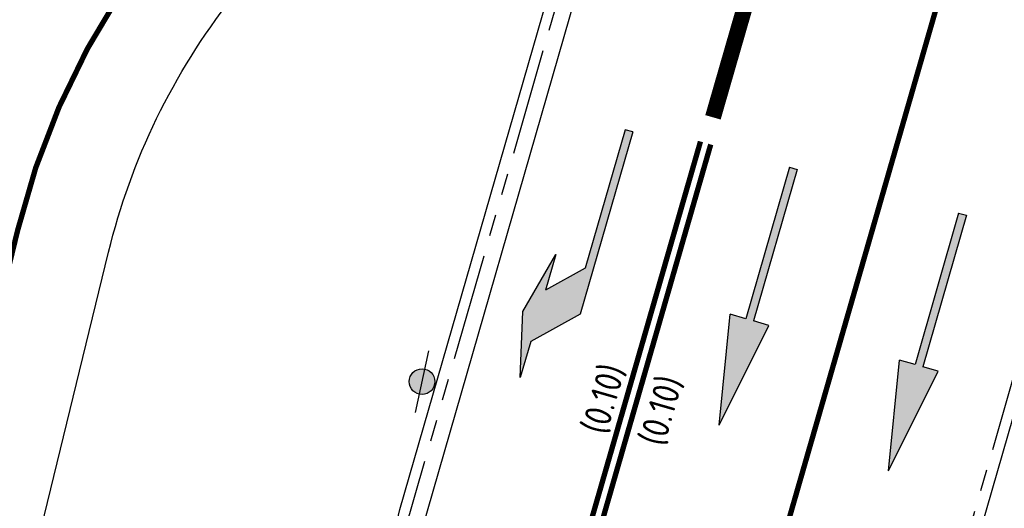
# Model space of a CAD drawing. Header units: metres. Extents: x 116958 to 118326, y 475500 to 477904.
# Tile 99 of 256: x 117510 to 117528, y 476412 to 476421. Entities that reach past the tile are written whole.
import ezdxf

# ---------------------------------------------------------------- set-up
doc = ezdxf.new("R2010")
doc.units = ezdxf.units.M
doc.header["$LTSCALE"] = 0.2
for name, pattern in [('200-03-27', [15, 1.5, -13.5]), ('200-1-3', [20, 5, -15]), ('VH-RIJWIELPADBAND_410X225', [28, 16, -2, 2, -2, 0, -2, 2, -2]), ('VH-TROTTOIRBAND_180-200', [20, 10, -2, 2, -2, 2, -2])]:
    doc.linetypes.add(name, pattern=pattern)
doc.layers.get('0').update_dxf_attribs({"color": 6})
for name, color, linetype in [('B-WE-OG-STRAATNAAM-T35', 3, 'Continuous'), ('N-WE-IE-MEUBILAIR_WEGMEUBILAIR_LICHTMAST-G', 2, 'Continuous'), ('N-WE-VH-GOOT_TEGEL-300', 251, 'Continuous'), ('N-WE-VH-KANTOPSLUITING_ACHTERKANTBAND-G', 251, 'Continuous'), ('N-WE-VH-KANTOPSLUITING_TROTTOIRBAND_180 200-G', 251, 'VH-TROTTOIRBAND_180-200'), ('N-WE-VH-VERHARDING_KANT_ASFALT-G', 251, 'Continuous'), ('N-WE-VW-MARKERING_LANGS_STREEP_030_270_010-G', 1, '200-03-27'), ('N-WE-VW-MARKERING_LANGS_STREEP_100_300_010-G', 1, '200-1-3'), ('N-WE-VW-MARKERING_LANGS_STREEP_100_300_030-G', 1, '200-1-3'), ('N-WE-VW-MARKERING_LANGS_STREEP_GETROKKEN_3X010-G', 1, 'Continuous'), ('N-WE-VW-MARKERING_PIJL-S', 1, 'Continuous'), ('N-WE-VW-MARKERING_TEKST-G', 7, 'Continuous')]:
    doc.layers.add(name, color=color, linetype=linetype)
doc.layers.add('N-WE-VH-KANTOPSLUITING_RIJWIELPADBAND_410X250-G', color=251, linetype='VH-RIJWIELPADBAND_410X225', lineweight=35)
doc.styles.get("Standard").update_dxf_attribs({"font": 'isocp.shx'})

# ---------------------------------------------------------------- blocks, each defined once
blk = doc.blocks.new('N-SVW-MARKERING_PIJL_RA_5.0')
at = {"layer": 'N-WE-VW-MARKERING_PIJL-S'}
blk.add_hatch(color=256, dxfattribs=at).paths.add_polyline_path([(3.8, -0.975), (2.6, -0.675), (3.296, -0.675), (2.696, -0.075), (0, -0.075), (0, 0.075), (3.55, 0.075), (4.3, -0.675), (5, -0.675)])
for p, q in [((0, 0.075), (3.55, 0.075)), ((0, 0.075), (0, -0.075)), ((3.55, 0.075), (4.3, -0.675)), ((0, -0.075), (2.696, -0.075)), ((2.696, -0.075), (3.296, -0.675)), ((2.6, -0.675), (3.296, -0.675)), ((3.8, -0.975), (2.6, -0.675)), ((5, -0.675), (3.8, -0.975)), ((4.3, -0.675), (5, -0.675))]:
    blk.add_line(p, q, dxfattribs=at)
blk = doc.blocks.new('N-SVW-MARKERING_PIJL_RD_5.0')
at = {"layer": 'N-WE-VW-MARKERING_PIJL-S'}
blk.add_hatch(color=256, dxfattribs=at).paths.add_polyline_path([(2.95, -0.375), (2.95, -0.075), (0, -0.075), (0, 0.075), (2.95, 0.075), (2.95, 0.375), (5, 0)])
for p, q in [((2.95, 0.375), (2.95, 0.075)), ((5, 0), (2.95, 0.375)), ((0, 0.075), (2.95, 0.075)), ((0, -0.075), (0, 0.075)), ((5, 0), (2.95, -0.375)), ((0, -0.075), (2.95, -0.075)), ((2.95, -0.075), (2.95, -0.375))]:
    blk.add_line(p, q, dxfattribs=at)
blk = doc.blocks.new('Symblm')
h = blk.add_hatch(color=256)
edge = h.paths.add_edge_path()
edge.add_arc((0, 0), 241, 0, 360)
blk.add_line((-590, 0), (590, 0))
blk.add_circle((0, 0), 241)

msp = doc.modelspace()

# ---------------------------------------------------------------- linework, layer by layer
at = {"layer": 'N-WE-VH-GOOT_TEGEL-300', "flags": 128}
msp.add_lwpolyline([(117578.669, 476686.317), (117578.969, 476686.298), (117577.852, 476668.865, -0.034569), (117576.93, 476661.98), (117567.418, 476615.577), (117566.077, 476609.035, 0.004821), (117565.131, 476604.184), (117558.733, 476569.593, -0.007708), (117555.694, 476554.471), (117545.485, 476507.438), (117542.035, 476491.545, -0.043758), (117541.502, 476489.826), (117536.446, 476477.481, 0.026989), (117536.28, 476477.002), (117517.188, 476410.789, -0.087964), (117514.834, 476405.994), (117514.585, 476406.161)], format="xyb", dxfattribs=at)
at = {"layer": 'N-WE-VH-KANTOPSLUITING_ACHTERKANTBAND-G', "flags": 128}
for points in [[(117516.755, 476410.914), (117516.984, 476411.889), (117535.799, 476477.141, -0.026989), (117535.984, 476477.67), (117541.039, 476490.016, 0.043758), (117541.547, 476491.651), (117544.997, 476507.544), (117555.205, 476554.577, 0.007708), (117558.241, 476569.684), (117564.64, 476604.275, -0.004821), (117565.587, 476609.135), (117566.928, 476615.677), (117576.44, 476662.08, 0.034569), (117577.353, 476668.897), (117578.472, 476686.362), (117577.153, 476686.66), (117577.166, 476686.739)], [(117526.382, 476405.273), (117528.161, 476404.842, 0.415341), (117528.524, 476405.064), (117530.012, 476411.319, -0.012311), (117533.18, 476423.313, 0.012542), (117536.374, 476435.428), (117553.078, 476505.922, -0.015186), (117557.03, 476520.594), (117563.073, 476540.596, 0.015678), (117567.13, 476555.723, 0.511012), (117566.281, 476556.703, 0.328307), (117562.013, 476552.94), (117547.419, 476485.702, -0.004735), (117546.37, 476481.081), (117540.626, 476456.844, -0.012013), (117537.574, 476445.216), (117526.165, 476405.647, 0.426948), (117526.382, 476405.273)], [(117501.521, 476412.35), (117501.554, 476412.497), (117503.274, 476412.113, 0.081557), (117504.245, 476411.966, -0.052231), (117503.241, 476411.966), (117503.274, 476412.113, 0.408582), (117507.258, 476414.59), (117507.406, 476415.068), (117508.013, 476417.563, -0.107009), (117510.994, 476423.699), (117513.994, 476427.521, 0.096453), (117516.15, 476431.734), (117520.857, 476448.06, 0.455069), (117518.501, 476451.708)]]:
    msp.add_lwpolyline(points, format="xyb", dxfattribs=at)
at = {"layer": 'N-WE-VH-KANTOPSLUITING_RIJWIELPADBAND_410X250-G', "flags": 128}
msp.add_lwpolyline([(117507.404, 476414.554), (117508.13, 476417.534, -0.107009), (117511.088, 476423.625), (117514.088, 476427.447, 0.096453), (117516.265, 476431.701), (117520.972, 476448.027, 0.455069), (117518.518, 476451.827)], format="xyb", dxfattribs=at)
at = {"layer": 'N-WE-VH-KANTOPSLUITING_TROTTOIRBAND_180 200-G', "flags": 128}
for points in [[(117516.9, 476410.872), (117535.992, 476477.085, -0.026989), (117536.169, 476477.595), (117541.224, 476489.94, 0.043758), (117541.742, 476491.608), (117545.192, 476507.502), (117555.401, 476554.534, 0.007708), (117558.438, 476569.648), (117564.836, 476604.238, -0.004821), (117565.783, 476609.095), (117567.124, 476615.637), (117576.636, 476662.04, 0.034569), (117577.553, 476668.884), (117578.669, 476686.317)], [(117561.386, 476550.993), (117547.223, 476485.744, -0.004735), (117546.175, 476481.127), (117540.432, 476456.89, -0.012013), (117537.382, 476445.272), (117525.972, 476405.703, 0.426948), (117526.335, 476405.078), (117528.114, 476404.648, 0.415341), (117528.718, 476405.018), (117530.206, 476411.272, -0.012311), (117533.372, 476423.257, 0.012542), (117536.568, 476435.382), (117553.273, 476505.875, -0.015184), (117557.22, 476520.534), (117563.264, 476540.538, 0.009884), (117565.935, 476550.054)]]:
    msp.add_lwpolyline(points, format="xyb", dxfattribs=at)
at = {"layer": 'N-WE-VH-VERHARDING_KANT_ASFALT-G', "flags": 128}
msp.add_lwpolyline([(117510.271, 476411.534), (117511.531, 476416.706, -0.107009), (117513.842, 476421.464), (117516.841, 476425.287, 0.096453), (117519.628, 476430.731), (117526.983, 476456.229)], format="xyb", dxfattribs=at)
at = {"layer": 'N-WE-VW-MARKERING_LANGS_STREEP_030_270_010-G', "const_width": 0.1, "flags": 128}
msp.add_lwpolyline([(117523.061, 476448.979), (117517.946, 476431.216, -0.096453), (117515.465, 476426.367), (117512.465, 476422.544, 0.107009), (117509.83, 476417.12), (117506.982, 476405.428)], format="xyb", dxfattribs=at)
at = {"layer": 'N-WE-VW-MARKERING_LANGS_STREEP_100_300_010-G', "flags": 128}
msp.add_lwpolyline([(117594.203, 476726.451, 0.1, 0.1, 0), (117584.676, 476684.319, 0.1, 0.1, 0.005044), (117582.537, 476674.393, 0.1, 0.1, 0), (117569.016, 476608.432, 0.1, 0.1, 0.004821), (117568.081, 476603.638, 0.1, 0.1, 0), (117561.683, 476569.048, 0.1, 0.1, -0.007708), (117558.626, 476553.834, 0.1, 0.1, 0), (117543.998, 476486.444, 0.1, 0.1, -0.004735), (117542.964, 476481.888, 0.1, 0.1, 0), (117537.221, 476457.651, 0.1, 0.1, -0.012013), (117534.211, 476446.186, 0.1, 0.1, 0), (117522.617, 476405.976, 0, 0, 0)], format="xyseb", dxfattribs=at)
at = {"layer": 'N-WE-VW-MARKERING_LANGS_STREEP_100_300_030-G', "const_width": 0.3, "flags": 128}
msp.add_lwpolyline([(117522.848, 476419.232), (117533.381, 476455.759), (117540.388, 476485.33)], dxfattribs=at)
at = {"layer": 'N-WE-VW-MARKERING_LANGS_STREEP_GETROKKEN_3X010-G', "const_width": 0.1, "flags": 128}
for points in [[(117519.843, 476409.171), (117522.614, 476418.779)], [(117520.035, 476409.115), (117522.806, 476418.724)]]:
    msp.add_lwpolyline(points, dxfattribs=at)

# ---------------------------------------------------------------- block references
at = {"layer": 'N-WE-IE-MEUBILAIR_WEGMEUBILAIR_LICHTMAST-G', "xscale": 0.0009999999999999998, "yscale": 0.0009999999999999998, "zscale": 0.0009999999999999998, "rotation": 77.77}
msp.add_blockref('Symblm', (117517.401, 476414.285), dxfattribs=at)
at = {"layer": 'N-WE-VW-MARKERING_PIJL-S', "rotation": 253.9153747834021}
for name, p in [('N-SVW-MARKERING_PIJL_RA_5.0', (117521.275, 476418.979)), ('N-SVW-MARKERING_PIJL_RD_5.0', (117524.35, 476418.276)), ('N-SVW-MARKERING_PIJL_RD_5.0', (117527.52, 476417.419))]:
    msp.add_blockref(name, p, dxfattribs=at)

# ---------------------------------------------------------------- texts
at = {"layer": 'B-WE-OG-STRAATNAAM-T35', "insert": (117528.085, 476407.793), "char_height": 0.7, "attachment_point": 4, "rotation": 76.9367, "line_spacing_factor": 0.8}
msp.add_mtext('{\\C256;Bovenkerkerweg}', dxfattribs=at)
at = {"layer": 'N-WE-VW-MARKERING_TEKST-G'}
for p in [(117520.853, 476413.267), (117521.932, 476413.048)]:
    msp.add_text('(0.10)', height=0.5, rotation=73.9154, dxfattribs=at).set_placement(p)

doc.saveas('drawing.dxf')
